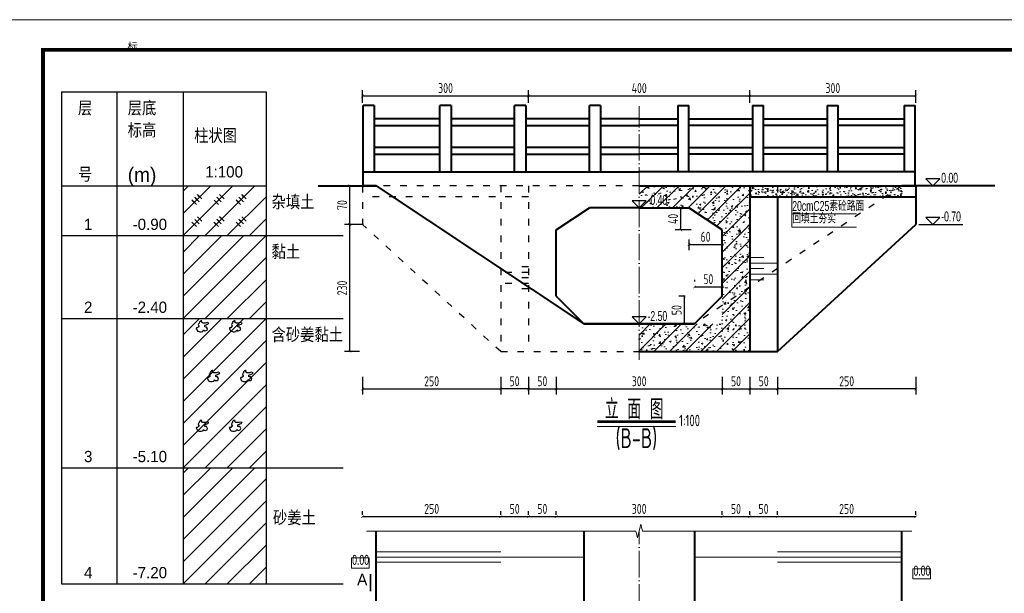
# Model space of a CAD drawing. Header units: inches. Extents: x 97745 to 142261, y 62673 to 100665.
# Tile 5 of 148: x 103780 to 105559, y 63668 to 64705. Entities that reach past the tile are written whole.
import ezdxf
from ezdxf.enums import TextEntityAlignment as Align

# ---------------------------------------------------------------- set-up
doc = ezdxf.new("R2010")
doc.units = ezdxf.units.IN
doc.header["$MEASUREMENT"] = 0
for name, pattern in [('ACAD_ISO03W100', [30, 12, -18]), ('ACAD_ISO04W100', [30, 24, -3, 0, -3]), ('DASHED2', [0.375, 0.25, -0.125])]:
    doc.linetypes.add(name, pattern=pattern)
doc.layers.get('0').update_dxf_attribs({"lineweight": 15})
for name, color, linetype, lineweight in [('00、2粗实线', 1, 'Continuous', 40), ('00、4细实线', 4, 'Continuous', 18), ('05、8号淡显', 8, 'Continuous', 18), ('BM1', 7, 'Continuous', 15), ('中心线', 3, 'ACAD_ISO04W100', 18), ('标注', 3, 'Continuous', 18), ('栏杆', 5, 'Continuous', 40), ('细实线', 4, 'Continuous', 15), ('细线', 7, 'Continuous', 25), ('虚线', 2, 'ACAD_ISO03W100', 25), ('虚线1', 5, 'DASHED2', 20), ('轮廓线', 1, 'Continuous', 40)]:
    doc.layers.add(name, color=color, linetype=linetype, lineweight=lineweight)
for name, color, linetype in [('1', 7, 'Continuous'), ('6', 7, 'Continuous'), ('dim', 4, 'Continuous'), ('断面标高标注', 3, 'Continuous')]:
    doc.layers.add(name, color=color, linetype=linetype)
doc.styles.add('03、he-e', font='hztxt_e.shx', dxfattribs={"width": 0.65, "bigfont": 'hztxt.shx'})
doc.styles.add('HZTXT', font='tssdeng.shx', dxfattribs={"width": 0.75, "bigfont": 'hztxt.shx'})
doc.styles.add('三级钢', font='tssdeng.shx', dxfattribs={"width": 0.7, "height": 30, "bigfont": 'hztxt.shx'})
doc.styles.add('宋体', font='SIMFANG.TTF', dxfattribs={"width": 0.8, "height": 3.5})
doc.styles.add('楷体', font='hztxt_e.shx', dxfattribs={"width": 0.7, "bigfont": 'hztxt.shx'})
doc.dimstyles.new('3', dxfattribs={"dimtxt": 25, "dimasz": 12, "dimexe": 10, "dimexo": 30, "dimgap": 5, "dimtad": 1, "dimdec": 0, "dimzin": 0, "dimdsep": 46, "dimtxsty": 'HZTXT', "dimblk": 'ARCHTICK', "dimcen": 0, "dimclrt": 7, "dimazin": 2, "dimtfac": 1, "dimtdec": 0, "dimtix": 1, "dimtmove": 2, "dimatfit": 3, "dimfxl": 250, "dimtolj": 1, "dimtzin": 0, "dimarcsym": 0})

# ---------------------------------------------------------------- blocks, each defined once
blk = doc.blocks.new('_ArchTick')
at = {"color": 0, "linetype": 'ByBlock', "const_width": 0.15}
blk.add_lwpolyline([(-0.5, -0.5), (0.5, 0.5)], dxfattribs=at)
blk = doc.blocks.new('*D1120')
at = {"color": 0, "lineweight": -2}
for p, q in [((104399.5, 64555.1), (104399.5, 64577.5)), ((104399.5, 64567.5), (104699.5, 64567.5)), ((104699.5, 64555.1), (104699.5, 64577.5))]:
    blk.add_line(p, q, dxfattribs=at)
at = {"color": 0, "lineweight": -2, "xscale": 5, "yscale": 5, "zscale": 5, "rotation": 180}
blk.add_blockref('_ArchTick', (104399.5, 64567.5), dxfattribs=at)
at = {"color": 0, "lineweight": -2, "xscale": 5, "yscale": 5, "zscale": 5}
blk.add_blockref('_ArchTick', (104699.5, 64567.5), dxfattribs=at)
at = {"color": 7, "insert": (104549.5, 64581.5), "char_height": 18, "attachment_point": 5, "style": 'HZTXT'}
blk.add_mtext('\\A1;300', dxfattribs=at)
blk = doc.blocks.new('*D1121')
at = {"color": 0, "lineweight": -2}
for p, q in [((104699.5, 64555.1), (104699.5, 64577.5)), ((104699.5, 64567.5), (105099.5, 64567.5)), ((105099.5, 64555.1), (105099.5, 64577.5))]:
    blk.add_line(p, q, dxfattribs=at)
at = {"color": 0, "lineweight": -2, "xscale": 5, "yscale": 5, "zscale": 5, "rotation": 180}
blk.add_blockref('_ArchTick', (104699.5, 64567.5), dxfattribs=at)
at = {"color": 0, "lineweight": -2, "xscale": 5, "yscale": 5, "zscale": 5}
blk.add_blockref('_ArchTick', (105099.5, 64567.5), dxfattribs=at)
at = {"color": 7, "insert": (104899.5, 64581.5), "char_height": 18, "attachment_point": 5, "style": 'HZTXT'}
blk.add_mtext('\\A1;400', dxfattribs=at)
blk = doc.blocks.new('*D1122')
at = {"color": 0, "lineweight": -2}
for p, q in [((105099.5, 64555.1), (105099.5, 64577.5)), ((105099.5, 64567.5), (105399.5, 64567.5)), ((105399.5, 64555.1), (105399.5, 64577.5))]:
    blk.add_line(p, q, dxfattribs=at)
at = {"color": 0, "lineweight": -2, "xscale": 5, "yscale": 5, "zscale": 5, "rotation": 180}
blk.add_blockref('_ArchTick', (105099.5, 64567.5), dxfattribs=at)
at = {"color": 0, "lineweight": -2, "xscale": 5, "yscale": 5, "zscale": 5}
blk.add_blockref('_ArchTick', (105399.5, 64567.5), dxfattribs=at)
at = {"color": 7, "insert": (105249.5, 64581.5), "char_height": 18, "attachment_point": 5, "style": 'HZTXT'}
blk.add_mtext('\\A1;300', dxfattribs=at)
blk = doc.blocks.new('*D1123')
at = {"color": 0, "lineweight": -2}
for p, q in [((104399.4, 64059), (104399.4, 64027.3)), ((104649.2, 64059), (104649.2, 64027.3)), ((104399.4, 64037.3), (104649.2, 64037.3))]:
    blk.add_line(p, q, dxfattribs=at)
at = {"color": 0, "lineweight": -2, "xscale": 5, "yscale": 5, "zscale": 5, "rotation": 180}
blk.add_blockref('_ArchTick', (104399.4, 64037.3), dxfattribs=at)
at = {"color": 0, "lineweight": -2, "xscale": 5, "yscale": 5, "zscale": 5}
blk.add_blockref('_ArchTick', (104649.2, 64037.3), dxfattribs=at)
at = {"color": 7, "insert": (104524.3, 64051.3), "char_height": 18, "attachment_point": 5, "style": 'HZTXT'}
blk.add_mtext('\\A1;250', dxfattribs=at)
blk = doc.blocks.new('*D1124')
at = {"color": 0, "lineweight": -2}
for p, q in [((104699.3, 64059), (104699.3, 64027.3)), ((104749.4, 64059), (104749.4, 64027.3)), ((104699.3, 64037.3), (104749.4, 64037.3))]:
    blk.add_line(p, q, dxfattribs=at)
at = {"color": 0, "lineweight": -2, "xscale": 5, "yscale": 5, "zscale": 5, "rotation": 180}
blk.add_blockref('_ArchTick', (104699.3, 64037.3), dxfattribs=at)
at = {"color": 0, "lineweight": -2, "xscale": 5, "yscale": 5, "zscale": 5}
blk.add_blockref('_ArchTick', (104749.4, 64037.3), dxfattribs=at)
at = {"color": 7, "insert": (104724.3, 64051.3), "char_height": 18, "attachment_point": 5, "style": 'HZTXT'}
blk.add_mtext('\\A1;50', dxfattribs=at)
blk = doc.blocks.new('*D1125')
at = {"color": 0, "lineweight": -2}
for p, q in [((104749.4, 64059), (104749.4, 64027.3)), ((105049.4, 64059), (105049.4, 64027.3)), ((104749.4, 64037.3), (105049.4, 64037.3))]:
    blk.add_line(p, q, dxfattribs=at)
at = {"color": 0, "lineweight": -2, "xscale": 5, "yscale": 5, "zscale": 5, "rotation": 180}
blk.add_blockref('_ArchTick', (104749.4, 64037.3), dxfattribs=at)
at = {"color": 0, "lineweight": -2, "xscale": 5, "yscale": 5, "zscale": 5}
blk.add_blockref('_ArchTick', (105049.4, 64037.3), dxfattribs=at)
at = {"color": 7, "insert": (104899.4, 64051.3), "char_height": 18, "attachment_point": 5, "style": 'HZTXT'}
blk.add_mtext('\\A1;300', dxfattribs=at)
blk = doc.blocks.new('*D1126')
at = {"color": 0, "lineweight": -2}
for p, q in [((105049.4, 64059), (105049.4, 64027.3)), ((105099.5, 64059), (105099.5, 64027.3)), ((105049.4, 64037.3), (105099.5, 64037.3))]:
    blk.add_line(p, q, dxfattribs=at)
at = {"color": 0, "lineweight": -2, "xscale": 5, "yscale": 5, "zscale": 5, "rotation": 180}
blk.add_blockref('_ArchTick', (105049.4, 64037.3), dxfattribs=at)
at = {"color": 0, "lineweight": -2, "xscale": 5, "yscale": 5, "zscale": 5}
blk.add_blockref('_ArchTick', (105099.5, 64037.3), dxfattribs=at)
at = {"color": 7, "insert": (105074.4, 64051.3), "char_height": 18, "attachment_point": 5, "style": 'HZTXT'}
blk.add_mtext('\\A1;50', dxfattribs=at)
blk = doc.blocks.new('*D1130')
at = {"color": 0, "lineweight": -2}
for p, q in [((104400.9, 64334.9), (104366.6, 64334.9)), ((104376.6, 64104.9), (104376.6, 64334.9)), ((104394, 64104.9), (104366.6, 64104.9))]:
    blk.add_line(p, q, dxfattribs=at)
at = {"color": 0, "lineweight": -2, "xscale": 5, "yscale": 5, "zscale": 5}
for p, rotation in [((104376.6, 64334.9), 90), ((104376.6, 64104.9), 270)]:
    blk.add_blockref('_ArchTick', p, dxfattribs=dict(at, rotation=rotation))
at = {"color": 7, "insert": (104362.6, 64219.9), "char_height": 18, "attachment_point": 5, "rotation": 90, "style": 'HZTXT'}
blk.add_mtext('\\A1;230', dxfattribs=at)
blk = doc.blocks.new('*D1131')
at = {"color": 0, "lineweight": -2}
for p, q in [((104401.8, 64404.9), (104366.6, 64404.9)), ((104376.6, 64334.9), (104376.6, 64404.9)), ((104400.9, 64334.9), (104366.6, 64334.9))]:
    blk.add_line(p, q, dxfattribs=at)
at = {"color": 0, "lineweight": -2, "xscale": 5, "yscale": 5, "zscale": 5}
for p, rotation in [((104376.6, 64404.9), 90), ((104376.6, 64334.9), 270)]:
    blk.add_blockref('_ArchTick', p, dxfattribs=dict(at, rotation=rotation))
at = {"color": 7, "insert": (104362.6, 64369.9), "char_height": 18, "attachment_point": 5, "rotation": 90, "style": 'HZTXT'}
blk.add_mtext('\\A1;70', dxfattribs=at)
blk = doc.blocks.new('*D1138')
at = {"color": 0, "lineweight": -2}
for p, q in [((104649.2, 64059), (104649.2, 64027.3)), ((104699.3, 64059), (104699.3, 64027.3)), ((104699.3, 64037.3), (104649.2, 64037.3))]:
    blk.add_line(p, q, dxfattribs=at)
at = {"color": 0, "lineweight": -2, "xscale": 5, "yscale": 5, "zscale": 5, "rotation": 180}
blk.add_blockref('_ArchTick', (104649.2, 64037.3), dxfattribs=at)
at = {"color": 0, "lineweight": -2, "xscale": 5, "yscale": 5, "zscale": 5}
blk.add_blockref('_ArchTick', (104699.3, 64037.3), dxfattribs=at)
at = {"color": 7, "insert": (104674.2, 64051.3), "char_height": 18, "attachment_point": 5, "style": 'HZTXT'}
blk.add_mtext('\\A1;50', dxfattribs=at)
blk = doc.blocks.new('*D1139')
at = {"color": 0, "lineweight": -2}
for p, q in [((105149.6, 64059), (105149.6, 64027.3)), ((105399.4, 64059), (105399.4, 64027.3)), ((105399.4, 64037.3), (105149.6, 64037.3))]:
    blk.add_line(p, q, dxfattribs=at)
at = {"color": 0, "lineweight": -2, "xscale": 5, "yscale": 5, "zscale": 5, "rotation": 180}
blk.add_blockref('_ArchTick', (105149.6, 64037.3), dxfattribs=at)
at = {"color": 0, "lineweight": -2, "xscale": 5, "yscale": 5, "zscale": 5}
blk.add_blockref('_ArchTick', (105399.4, 64037.3), dxfattribs=at)
at = {"color": 7, "insert": (105274.5, 64051.3), "char_height": 18, "attachment_point": 5, "style": 'HZTXT'}
blk.add_mtext('\\A1;250', dxfattribs=at)
blk = doc.blocks.new('*D1140')
at = {"color": 0, "lineweight": -2}
for p, q in [((105099.5, 64059), (105099.5, 64027.3)), ((105149.6, 64059), (105149.6, 64027.3)), ((105099.5, 64037.3), (105149.6, 64037.3))]:
    blk.add_line(p, q, dxfattribs=at)
at = {"color": 0, "lineweight": -2, "xscale": 5, "yscale": 5, "zscale": 5, "rotation": 180}
blk.add_blockref('_ArchTick', (105099.5, 64037.3), dxfattribs=at)
at = {"color": 0, "lineweight": -2, "xscale": 5, "yscale": 5, "zscale": 5}
blk.add_blockref('_ArchTick', (105149.6, 64037.3), dxfattribs=at)
at = {"color": 7, "insert": (105124.5, 64051.3), "char_height": 18, "attachment_point": 5, "style": 'HZTXT'}
blk.add_mtext('\\A1;50', dxfattribs=at)
blk = doc.blocks.new('*D1141')
at = {"color": 0, "lineweight": -2}
for p, q in [((104399.4, 63809.6), (104399.4, 63816.4)), ((104399.4, 63806.4), (104649.4, 63806.4)), ((104649.4, 63809.6), (104649.4, 63816.4))]:
    blk.add_line(p, q, dxfattribs=at)
at = {"color": 0, "lineweight": -2, "xscale": 5, "yscale": 5, "zscale": 5, "rotation": 180}
blk.add_blockref('_ArchTick', (104399.4, 63806.4), dxfattribs=at)
at = {"color": 0, "lineweight": -2, "xscale": 5, "yscale": 5, "zscale": 5}
blk.add_blockref('_ArchTick', (104649.4, 63806.4), dxfattribs=at)
at = {"color": 7, "insert": (104524.4, 63820.4), "char_height": 18, "attachment_point": 5, "style": 'HZTXT'}
blk.add_mtext('\\A1;250', dxfattribs=at)
blk = doc.blocks.new('*D1142')
at = {"color": 0, "lineweight": -2}
for p, q in [((104649.4, 63809.6), (104649.4, 63816.4)), ((104649.4, 63806.4), (104699.4, 63806.4)), ((104699.4, 63809.6), (104699.4, 63816.4))]:
    blk.add_line(p, q, dxfattribs=at)
at = {"color": 0, "lineweight": -2, "xscale": 5, "yscale": 5, "zscale": 5, "rotation": 180}
blk.add_blockref('_ArchTick', (104649.4, 63806.4), dxfattribs=at)
at = {"color": 0, "lineweight": -2, "xscale": 5, "yscale": 5, "zscale": 5}
blk.add_blockref('_ArchTick', (104699.4, 63806.4), dxfattribs=at)
at = {"color": 7, "insert": (104674.4, 63820.4), "char_height": 18, "attachment_point": 5, "style": 'HZTXT'}
blk.add_mtext('\\A1;50', dxfattribs=at)
blk = doc.blocks.new('*D1143')
at = {"color": 0, "lineweight": -2}
for p, q in [((104699.4, 63809.6), (104699.4, 63816.4)), ((104699.4, 63806.4), (104749.4, 63806.4)), ((104749.4, 63809.6), (104749.4, 63816.4))]:
    blk.add_line(p, q, dxfattribs=at)
at = {"color": 0, "lineweight": -2, "xscale": 5, "yscale": 5, "zscale": 5, "rotation": 180}
blk.add_blockref('_ArchTick', (104699.4, 63806.4), dxfattribs=at)
at = {"color": 0, "lineweight": -2, "xscale": 5, "yscale": 5, "zscale": 5}
blk.add_blockref('_ArchTick', (104749.4, 63806.4), dxfattribs=at)
at = {"color": 7, "insert": (104724.4, 63820.4), "char_height": 18, "attachment_point": 5, "style": 'HZTXT'}
blk.add_mtext('\\A1;50', dxfattribs=at)
blk = doc.blocks.new('*D1144')
at = {"color": 0, "lineweight": -2}
for p, q in [((104749.4, 63809.6), (104749.4, 63816.4)), ((104749.4, 63806.4), (105049.4, 63806.4)), ((105049.4, 63809.6), (105049.4, 63816.4))]:
    blk.add_line(p, q, dxfattribs=at)
at = {"color": 0, "lineweight": -2, "xscale": 5, "yscale": 5, "zscale": 5, "rotation": 180}
blk.add_blockref('_ArchTick', (104749.4, 63806.4), dxfattribs=at)
at = {"color": 0, "lineweight": -2, "xscale": 5, "yscale": 5, "zscale": 5}
blk.add_blockref('_ArchTick', (105049.4, 63806.4), dxfattribs=at)
at = {"color": 7, "insert": (104899.4, 63820.4), "char_height": 18, "attachment_point": 5, "style": 'HZTXT'}
blk.add_mtext('\\A1;300', dxfattribs=at)
blk = doc.blocks.new('*D1145')
at = {"color": 0, "lineweight": -2}
for p, q in [((105049.4, 63809.6), (105049.4, 63816.4)), ((105049.4, 63806.4), (105099.3, 63806.4)), ((105099.3, 63809.6), (105099.3, 63816.4))]:
    blk.add_line(p, q, dxfattribs=at)
at = {"color": 0, "lineweight": -2, "xscale": 5, "yscale": 5, "zscale": 5, "rotation": 180}
blk.add_blockref('_ArchTick', (105049.4, 63806.4), dxfattribs=at)
at = {"color": 0, "lineweight": -2, "xscale": 5, "yscale": 5, "zscale": 5}
blk.add_blockref('_ArchTick', (105099.3, 63806.4), dxfattribs=at)
at = {"color": 7, "insert": (105074.3, 63820.4), "char_height": 18, "attachment_point": 5, "style": 'HZTXT'}
blk.add_mtext('\\A1;50', dxfattribs=at)
blk = doc.blocks.new('*D1146')
at = {"color": 0, "lineweight": -2}
for p, q in [((105099.3, 63809.6), (105099.3, 63816.4)), ((105099.3, 63806.4), (105149.2, 63806.4)), ((105149.2, 63809.6), (105149.2, 63816.4))]:
    blk.add_line(p, q, dxfattribs=at)
at = {"color": 0, "lineweight": -2, "xscale": 5, "yscale": 5, "zscale": 5, "rotation": 180}
blk.add_blockref('_ArchTick', (105099.3, 63806.4), dxfattribs=at)
at = {"color": 0, "lineweight": -2, "xscale": 5, "yscale": 5, "zscale": 5}
blk.add_blockref('_ArchTick', (105149.2, 63806.4), dxfattribs=at)
at = {"color": 7, "insert": (105124.2, 63820.4), "char_height": 18, "attachment_point": 5, "style": 'HZTXT'}
blk.add_mtext('\\A1;50', dxfattribs=at)
blk = doc.blocks.new('*D1147')
at = {"color": 0, "lineweight": -2}
for p, q in [((105149.2, 63809.6), (105149.2, 63816.4)), ((105149.2, 63806.4), (105399.4, 63806.4)), ((105399.4, 63809.6), (105399.4, 63816.4))]:
    blk.add_line(p, q, dxfattribs=at)
at = {"color": 0, "lineweight": -2, "xscale": 5, "yscale": 5, "zscale": 5, "rotation": 180}
blk.add_blockref('_ArchTick', (105149.2, 63806.4), dxfattribs=at)
at = {"color": 0, "lineweight": -2, "xscale": 5, "yscale": 5, "zscale": 5}
blk.add_blockref('_ArchTick', (105399.4, 63806.4), dxfattribs=at)
at = {"color": 7, "insert": (105274.3, 63820.4), "char_height": 18, "attachment_point": 5, "style": 'HZTXT'}
blk.add_mtext('\\A1;250', dxfattribs=at)
blk = doc.blocks.new('*D1116')
at = {"color": 0, "lineweight": -2}
for p, q in [((104989.4, 64307.6), (104989.4, 64288.6)), ((104989.4, 64298.6), (105049.4, 64298.6)), ((105049.4, 64284.1), (105049.4, 64288.6))]:
    blk.add_line(p, q, dxfattribs=at)
at = {"color": 0, "lineweight": -2, "xscale": 5, "yscale": 5, "zscale": 5, "rotation": 180}
blk.add_blockref('_ArchTick', (104989.4, 64298.6), dxfattribs=at)
at = {"color": 0, "lineweight": -2, "xscale": 5, "yscale": 5, "zscale": 5}
blk.add_blockref('_ArchTick', (105049.4, 64298.6), dxfattribs=at)
at = {"color": 7, "insert": (105019.4, 64312.6), "char_height": 18, "attachment_point": 5, "style": 'HZTXT'}
blk.add_mtext('\\A1;60', dxfattribs=at)
blk = doc.blocks.new('*D1117')
at = {"color": 0, "lineweight": -2}
for p, q in [((104958.6, 64364.9), (104964.7, 64364.9)), ((104974.7, 64324.9), (104974.7, 64364.9)), ((104993.5, 64324.9), (104964.7, 64324.9))]:
    blk.add_line(p, q, dxfattribs=at)
at = {"color": 0, "lineweight": -2, "xscale": 5, "yscale": 5, "zscale": 5}
for p, rotation in [((104974.7, 64364.9), 90), ((104974.7, 64324.9), 270)]:
    blk.add_blockref('_ArchTick', p, dxfattribs=dict(at, rotation=rotation))
at = {"color": 7, "insert": (104960.7, 64344.9), "char_height": 18, "attachment_point": 5, "rotation": 90, "style": 'HZTXT'}
blk.add_mtext('\\A1;40', dxfattribs=at)
blk = doc.blocks.new('*D1118')
at = {"color": 0, "lineweight": -2}
for p, q in [((104999.4, 64234.9), (104999.4, 64231.9)), ((105049.4, 64234.9), (105049.4, 64231.9)), ((104999.4, 64221.9), (105049.4, 64221.9))]:
    blk.add_line(p, q, dxfattribs=at)
at = {"color": 0, "lineweight": -2, "xscale": 5, "yscale": 5, "zscale": 5, "rotation": 180}
blk.add_blockref('_ArchTick', (104999.4, 64221.9), dxfattribs=at)
at = {"color": 0, "lineweight": -2, "xscale": 5, "yscale": 5, "zscale": 5}
blk.add_blockref('_ArchTick', (105049.4, 64221.9), dxfattribs=at)
at = {"color": 7, "insert": (105024.4, 64235.9), "char_height": 18, "attachment_point": 5, "style": 'HZTXT'}
blk.add_mtext('\\A1;50', dxfattribs=at)
blk = doc.blocks.new('*D1119')
at = {"color": 0, "lineweight": -2}
for p, q in [((104982.7, 64204.9), (104971.1, 64204.9)), ((104981.1, 64154.9), (104981.1, 64204.9)), ((104983.3, 64154.9), (104971.1, 64154.9))]:
    blk.add_line(p, q, dxfattribs=at)
at = {"color": 0, "lineweight": -2, "xscale": 5, "yscale": 5, "zscale": 5}
for p, rotation in [((104981.1, 64204.9), 90), ((104981.1, 64154.9), 270)]:
    blk.add_blockref('_ArchTick', p, dxfattribs=dict(at, rotation=rotation))
at = {"color": 7, "insert": (104967.1, 64179.9), "char_height": 18, "attachment_point": 5, "rotation": 90, "style": 'HZTXT'}
blk.add_mtext('\\A1;50', dxfattribs=at)
blk = doc.blocks.new('SJ')
for p, q in [((0.265, 0.663), (0.243, 0.636)), ((0.243, 0.636), (0.283, 0.544)), ((0.28, 0.69), (0.265, 0.663)), ((0.303, 0.715), (0.28, 0.69)), ((0.315, 0.785), (0.303, 0.715)), ((0.355, 0.815), (0.315, 0.785)), ((0.367, 0.84), (0.355, 0.815)), ((0.427, 0.852), (0.367, 0.84)), ((0.469, 0.85), (0.427, 0.852)), ((0.442, 0.81), (0.447, 0.82)), ((0.442, 0.802), (0.442, 0.81)), ((0.504, 0.725), (0.442, 0.802)), ((0.447, 0.82), (0.469, 0.85)), ((0.557, 0.715), (0.504, 0.725)), ((0.614, 0.718), (0.557, 0.715)), ((0.661, 0.723), (0.614, 0.718)), ((0.639, 0.581), (0.674, 0.596)), ((0.718, 0.73), (0.661, 0.723)), ((0.674, 0.596), (0.833, 0.655)), ((0.788, 0.752), (0.718, 0.73)), ((0.888, 0.723), (0.788, 0.752)), ((0.833, 0.655), (0.888, 0.723)), ((0.138, 0.434), (0.133, 0.374)), ((0.133, 0.374), (0.143, 0.354)), ((0.168, 0.432), (0.138, 0.434)), ((0.143, 0.354), (0.156, 0.342)), ((0.156, 0.342), (0.195, 0.24)), ((0.223, 0.432), (0.168, 0.432)), ((0.195, 0.24), (0.238, 0.223)), ((0.238, 0.476), (0.223, 0.432)), ((0.253, 0.486), (0.238, 0.476)), ((0.238, 0.223), (0.313, 0.205)), ((0.283, 0.489), (0.253, 0.486)), ((0.283, 0.544), (0.275, 0.556)), ((0.275, 0.556), (0.28, 0.531)), ((0.28, 0.531), (0.283, 0.494)), ((0.283, 0.494), (0.283, 0.489)), ((0.313, 0.205), (0.352, 0.2)), ((0.352, 0.2), (0.38, 0.193)), ((0.38, 0.193), (0.427, 0.198)), ((0.427, 0.198), (0.524, 0.22)), ((0.524, 0.22), (0.537, 0.243)), ((0.537, 0.243), (0.549, 0.272)), ((0.549, 0.272), (0.567, 0.302)), ((0.567, 0.302), (0.619, 0.26)), ((0.619, 0.26), (0.661, 0.25)), ((0.639, 0.489), (0.639, 0.581)), ((0.669, 0.484), (0.639, 0.489)), ((0.661, 0.25), (0.721, 0.265)), ((0.716, 0.481), (0.669, 0.484)), ((0.748, 0.474), (0.716, 0.481)), ((0.721, 0.265), (0.781, 0.292)), ((0.806, 0.372), (0.748, 0.474)), ((0.781, 0.292), (0.806, 0.372))]:
    blk.add_line(p, q)

msp = doc.modelspace()

# ---------------------------------------------------------------- hatches: boundary and pattern name
at = {"layer": '00、4细实线'}
h = msp.add_hatch(dxfattribs=at)
h.set_pattern_fill('GJHNT,_O', color=256, scale=4, pattern_type=2)
h.set_pattern_definition([(45, (-526415.159, 108446.702), (-14.1421356, 14.1421356), []), (50, (-526415.159, 108446.702), (28.6904073, -2.5100854), [3, -33]), (355, (-526415.16, 108446.702), (-5.5500533, 30.0876853), [2.4, -26.4]), (100.4514, (-526412.768, 108446.493), (23.1403753, 27.5775817), [2.5496076, -28.0456845]), (46.1842, (-526415.16, 108454.702), (42.689642, -6.6207606), [4.5, -49.5]), (96.6356, (-526411.6, 108454.15), (37.3865082, 38.9647148), [3.8244115, -42.06852]), (351.1842, (-526415.16, 108454.7), (37.3864778, 38.964744), [3.6, -39.6]), (21, (-526411.159, 108452.702), (23.8762821, -16.1047556), [3, -33]), (326, (-526411.16, 108452.702), (9.7326133, 29.0060018), [2.4, -26.4]), (71.4514, (-526409.17, 108451.36), (33.6089051, 12.9012199), [2.5496076, -28.0456845]), (37.5, (-526415.159, 108446.702), (0.48639421, 13.31575415), [0.2, -26.08, 0.2, -26.8, 0.2, -26.5]), (7.5, (-526415.159, 108446.702), (10.5227815, 15.77646848), [0.2, -15.28, 0.2, -25.48, 0.2, -10.1]), (327.5, (-526424.079, 108446.702), (21.35289745, -0.90219487), [0.2, -10, 0.2, -31.2, 0.2, -41.4]), (317.5, (-526428.079, 108446.702), (23.3274468, 4.0041993), [0.2, -13, 0.2, -20.72, 0.2, -29.4])])
h.paths.add_polyline_path([(105099.481, 64404.932), (104899.374, 64404.932), (104899.374, 64377.53), (104911.972, 64377.53), (104899.374, 64364.932), (104953.355, 64364.932), (104989.374, 64364.932), (105049.374, 64324.932), (105049.374, 64196.598), (105099.479, 64238.353)])
h.paths.add_polyline_path([(105099.479, 64238.353), (105049.374, 64196.598), (105049.374, 64193.393), (105049.374, 64154.932), (104999.374, 64154.932), (104899.374, 64154.932), (104899.374, 64104.928), (105099.478, 64104.928)])
h.paths.add_polyline_path([(104912.791, 64363.485), (104956.73, 64363.485), (104956.73, 64383.735), (104912.791, 64383.735)], flags=25)
h = msp.add_hatch(dxfattribs=at)
h.set_pattern_fill('AR-CONC,_O', color=256, scale=0.1, pattern_type=2)
h.set_pattern_definition([(50, (-526415.159, 108446.702), (18.2184669, -1.59390855), [1.905, -20.955]), (355, (-526415.159, 108446.702), (-3.5242826, 19.1056643), [1.524, -16.764]), (100.451, (-526413.64, 108446.57), (14.69425017, 17.5116688), [1.619, -17.809]), (46.1842, (-526415.159, 108451.782), (27.1079041, -4.2042328), [2.8575, -31.4325]), (96.6356, (-526412.9, 108451.432), (23.7404234, 24.7425556), [2.4285, -26.7135]), (351.184, (-526415.16, 108451.782), (23.7404606, 24.7425118), [2.286, -25.146]), (21, (-526412.619, 108450.512), (15.161488, -10.22655185), [1.905, -20.955]), (326, (-526412.619, 108450.512), (6.18020283, 18.4187966), [1.524, -16.764]), (71.4514, (-526411.355, 108449.66), (21.3416491, 8.19228577), [1.619, -17.809]), (37.5, (-526415.1586, 108446.702), (0.308860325, 8.45550389), [0, -16.5608, 0, -17.018, 0, -16.8275]), (7.5, (-526415.159, 108446.702), (6.68196625, 10.01805748), [0, -9.7028, 0, -16.1798, 0, -6.4135]), (327.5, (-526420.823, 108446.702), (13.55905952, -0.5728744), [0, -6.35, 0, -19.812, 0, -26.289]), (317.5, (-526423.363, 108446.702), (14.81291814, 2.5426491), [0, -8.255, 0, -13.1572, 0, -18.669])])
h.paths.add_polyline_path([(105374.374, 64404.932), (105299.374, 64404.932), (105275.374, 64384.932), (105374.374, 64384.932)])
h.paths.add_polyline_path([(105299.374, 64404.932), (105149.481, 64404.932), (105149.481, 64384.932), (105275.374, 64384.932)])
h.paths.add_polyline_path([(105149.481, 64404.932), (105099.481, 64404.932), (105099.481, 64384.932), (105149.481, 64384.932)])

# ---------------------------------------------------------------- linework, layer by layer
at = {"ltscale": 5}
msp.add_line((104965.803, 63969.289), (104823.528, 63969.289), dxfattribs=at)
at = {"const_width": 2.52}
msp.add_lwpolyline([(104413.857, 63702.842), (104413.857, 63671.342)], dxfattribs=at)
at = {"layer": '00、2粗实线', "ltscale": 2}
for p, q in [((104424.374, 64404.932), (104399.374, 64404.932)), ((104899.374, 64404.932), (105399.374, 64404.932)), ((105099.481, 64404.932), (105099.478, 64104.926)), ((105542.29, 64404.932), (105374.374, 64404.932)), ((105399.374, 64404.932), (105399.374, 64334.932)), ((105099.481, 64384.932), (105399.374, 64384.932)), ((105149.481, 64384.932), (105149.478, 64104.925)), ((104749.374, 64324.932), (104809.374, 64364.932)), ((104899.374, 64364.932), (104809.374, 64364.932)), ((104899.374, 64364.932), (104989.374, 64364.932)), ((105049.374, 64324.932), (104989.374, 64364.932)), ((105149.478, 64104.925), (105399.374, 64334.932)), ((104749.374, 64204.934), (104749.374, 64324.932)), ((105049.374, 64204.934), (105049.374, 64324.932)), ((104749.374, 64204.934), (104799.375, 64154.933)), ((105049.374, 64204.934), (104999.373, 64154.933)), ((104899.374, 64154.932), (104799.374, 64154.932)), ((104999.374, 64154.932), (104899.374, 64154.932)), ((104899.374, 64154.932), (104999.374, 64154.932)), ((104899.374, 64104.928), (105149.478, 64104.925)), ((104424.374, 63647.322), (104424.374, 63779.616)), ((104799.27, 63779.616), (104799.27, 63647.322)), ((104999.27, 63779.616), (104999.27, 63647.322)), ((105374.374, 63647.322), (105374.374, 63779.616))]:
    msp.add_line(p, q, dxfattribs=at)
at = {"layer": '00、2粗实线'}
msp.add_lwpolyline([(104319.192, 64404.932), (104424.374, 64404.932), (104799.374, 64154.932), (104899.374, 64154.932)], dxfattribs=at)
at = {"layer": '00、4细实线'}
for points in [[(105392.374, 63780.405), (104905.624, 63780.405), (104902.499, 63792.905), (104896.249, 63767.905), (104893.124, 63780.405), (104406.374, 63780.405)], [(104379.451, 63713.21), (104379.451, 63731.71), (104411.194, 63731.71), (104411.194, 63713.21), (104379.451, 63713.21)], [(105394.045, 63693.731), (105394.045, 63712.231), (105425.788, 63712.231), (105425.788, 63693.731), (105394.045, 63693.731)]]:
    msp.add_lwpolyline(points, dxfattribs=at)
at = {"layer": '1'}
for p, q in [((103855.047, 64574.932), (104075.047, 64574.932)), ((103855.047, 64574.932), (103855.047, 63684.932)), ((103855.047, 64574.932), (104075.047, 64574.932)), ((103955.047, 64574.932), (103955.047, 63684.932)), ((104075.047, 64574.932), (104075.047, 63684.932)), ((104075.047, 64574.932), (104075.047, 63684.932)), ((104075.047, 64574.932), (104225.047, 64574.932)), ((104075.047, 64574.932), (104225.047, 64574.932)), ((104225.047, 64574.932), (104225.047, 63684.932)), ((103855.047, 64404.932), (104075.047, 64404.932)), ((104075.047, 64404.932), (104225.047, 64404.932))]:
    msp.add_line(p, q, dxfattribs=at)
at = {"layer": '6'}
for p, q in [((104075.047, 64314.932), (104165.047, 64404.932)), ((104075.047, 64354.932), (104125.047, 64404.932)), ((104075.047, 64394.932), (104085.047, 64404.932)), ((104105.047, 64384.932), (104101.047, 64388.932)), ((104101.047, 64388.932), (104109.047, 64380.932)), ((104115.047, 64314.932), (104205.047, 64404.932)), ((104145.047, 64384.932), (104141.047, 64388.932)), ((104141.047, 64388.932), (104149.047, 64380.932)), ((104185.047, 64384.932), (104181.047, 64388.932)), ((104181.047, 64388.932), (104189.047, 64380.932)), ((104095.047, 64374.932), (104091.047, 64378.932)), ((104091.047, 64378.932), (104099.047, 64370.932)), ((104100.047, 64379.932), (104096.047, 64383.932)), ((104096.047, 64383.932), (104104.047, 64375.932)), ((104135.047, 64374.932), (104131.047, 64378.932)), ((104131.047, 64378.932), (104139.047, 64370.932)), ((104140.047, 64379.932), (104136.047, 64383.932)), ((104136.047, 64383.932), (104144.047, 64375.932)), ((104155.047, 64314.932), (104225.047, 64384.932)), ((104175.047, 64374.932), (104171.047, 64378.932)), ((104171.047, 64378.932), (104179.047, 64370.932)), ((104180.047, 64379.932), (104176.047, 64383.932)), ((104176.047, 64383.932), (104184.047, 64375.932)), ((104095.047, 64334.932), (104091.047, 64338.932)), ((104091.047, 64338.932), (104099.047, 64330.932)), ((104100.047, 64339.932), (104096.047, 64343.932)), ((104096.047, 64343.932), (104104.047, 64335.932)), ((104105.047, 64344.932), (104101.047, 64348.932)), ((104101.047, 64348.932), (104109.047, 64340.932)), ((104135.047, 64334.932), (104131.047, 64338.932)), ((104131.047, 64338.932), (104139.047, 64330.932)), ((104140.047, 64339.932), (104136.047, 64343.932)), ((104136.047, 64343.932), (104144.047, 64335.932)), ((104145.047, 64344.932), (104141.047, 64348.932)), ((104141.047, 64348.932), (104149.047, 64340.932)), ((104175.047, 64334.932), (104171.047, 64338.932)), ((104171.047, 64338.932), (104179.047, 64330.932)), ((104180.047, 64339.932), (104176.047, 64343.932)), ((104176.047, 64343.932), (104184.047, 64335.932)), ((104185.047, 64344.932), (104181.047, 64348.932)), ((104181.047, 64348.932), (104189.047, 64340.932)), ((104195.047, 64314.932), (104225.047, 64344.932)), ((103855.047, 64314.932), (104075.047, 64314.932)), ((104075.047, 64314.932), (104080.047, 64314.932)), ((104075.047, 64164.932), (104225.047, 64314.932)), ((104075.047, 64204.932), (104185.047, 64314.932)), ((104075.047, 64244.932), (104145.047, 64314.932)), ((104075.047, 64284.932), (104105.047, 64314.932)), ((104080.047, 64314.932), (104225.047, 64314.932)), ((104225.047, 64314.932), (104235.047, 64314.932)), ((104235.047, 64314.932), (104364.624, 64314.932)), ((104115.047, 64164.932), (104225.047, 64274.932)), ((104155.047, 64164.932), (104225.047, 64234.932)), ((104195.047, 64164.932), (104225.047, 64194.932)), ((103855.047, 64164.932), (104075.047, 64164.932)), ((104075.047, 64164.932), (104080.047, 64164.932)), ((104075.047, 64014.932), (104225.047, 64164.932)), ((104075.047, 64054.932), (104185.047, 64164.932)), ((104075.047, 64094.932), (104145.047, 64164.932)), ((104075.047, 64134.932), (104105.047, 64164.932)), ((104080.047, 64164.932), (104225.047, 64164.932)), ((104225.047, 64164.932), (104235.047, 64164.932)), ((104235.047, 64164.932), (104364.624, 64164.932)), ((104075.047, 63974.932), (104225.047, 64124.932)), ((104075.047, 63934.932), (104225.047, 64084.932)), ((104075.047, 63894.932), (104225.047, 64044.932)), ((104115.047, 63894.932), (104225.047, 64004.932)), ((104155.047, 63894.932), (104225.047, 63964.932)), ((104195.047, 63894.932), (104225.047, 63924.932)), ((103855.047, 63894.932), (104075.047, 63894.932)), ((104075.047, 63894.932), (104080.047, 63894.932)), ((104075.047, 63764.932), (104205.047, 63894.932)), ((104075.047, 63804.932), (104165.047, 63894.932)), ((104075.047, 63844.932), (104125.047, 63894.932)), ((104075.047, 63884.932), (104085.047, 63894.932)), ((104080.047, 63894.932), (104225.047, 63894.932)), ((104225.047, 63894.932), (104235.047, 63894.932)), ((104235.047, 63894.932), (104364.624, 63894.932)), ((104075.047, 63724.932), (104225.047, 63874.932)), ((104075.047, 63684.932), (104225.047, 63834.932)), ((104115.047, 63684.932), (104225.047, 63794.932)), ((104155.047, 63684.932), (104225.047, 63754.932)), ((104195.047, 63684.932), (104225.047, 63714.932)), ((103855.047, 63684.932), (104075.047, 63684.932)), ((104075.047, 63684.932), (104080.047, 63684.932)), ((104080.047, 63684.932), (104225.047, 63684.932)), ((104225.047, 63684.932), (104235.047, 63684.932)), ((104235.047, 63684.932), (104364.624, 63684.932))]:
    msp.add_line(p, q, dxfattribs=at)
at = {"layer": 'BM1', "const_width": 0.677}
msp.add_lwpolyline([(103708.27, 64704.908), (106581.324, 64704.908), (106581.324, 62673.236), (103708.27, 62673.236), (103708.27, 64704.908)], dxfattribs=at)
at = {"layer": 'BM1'}
msp.add_lwpolyline([(103708.27, 64704.908), (106581.324, 64704.908), (106581.324, 62673.236), (103708.27, 62673.236)], close=True, dxfattribs=at)
at = {"layer": 'BM1', "color": 0, "linetype": 'Continuous', "const_width": 6.771}
msp.add_lwpolyline([(103821.926, 62707.09), (103821.926, 64650.531), (106547.47, 64650.531), (106547.47, 62707.09)], close=True, dxfattribs=at)
at = {"layer": 'dim'}
for p, q in [((105404.989, 64404.932), (105484.17, 64404.932)), ((105404.989, 64334.932), (105484.17, 64334.932))]:
    msp.add_line(p, q, dxfattribs=at)
for points in [[(105417.591, 64417.53), (105430.189, 64404.932), (105442.788, 64417.53)], [(105417.591, 64347.53), (105430.189, 64334.932), (105442.788, 64347.53)]]:
    msp.add_lwpolyline(points, close=True, dxfattribs=at)
at = {"layer": '中心线', "ltscale": 2}
for p, q in [((104899.374, 64089.781), (104899.374, 64548.516)), ((104899.27, 62915.073), (104899.27, 63779.989))]:
    msp.add_line(p, q, dxfattribs=at)
at = {"layer": '断面标高标注'}
for p, q in [((104874.174, 64364.932), (104953.355, 64364.932)), ((104874.174, 64154.932), (104953.355, 64154.932))]:
    msp.add_line(p, q, dxfattribs=at)
for points in [[(104886.776, 64377.53), (104899.374, 64364.932), (104911.972, 64377.53)], [(104886.776, 64167.53), (104899.374, 64154.932), (104911.972, 64167.53)]]:
    msp.add_lwpolyline(points, close=True, dxfattribs=at)
at = {"layer": '标注', "color": 9, "ltscale": 0.5}
for p, q in [((105175.613, 64353.919), (105292.101, 64353.919)), ((105175.613, 64330.191), (105292.101, 64330.191))]:
    msp.add_line(p, q, dxfattribs=at)
msp.add_lwpolyline([(105175.613, 64330.191), (105175.613, 64396.589), (105175.613, 64396.589)], dxfattribs=at)
at = {"layer": '栏杆'}
for p, q in [((104400.518, 64429.932), (104400.518, 64549.932)), ((104420.518, 64549.932), (104400.518, 64549.932)), ((104420.518, 64549.932), (104420.518, 64429.932)), ((104539.374, 64429.932), (104539.374, 64549.932)), ((104559.374, 64549.932), (104539.374, 64549.932)), ((104559.374, 64549.932), (104559.374, 64429.932)), ((104674.374, 64429.932), (104674.374, 64549.932)), ((104694.374, 64549.932), (104674.374, 64549.932)), ((104694.374, 64549.932), (104694.374, 64429.932)), ((104809.374, 64429.932), (104809.374, 64549.932)), ((104829.374, 64549.932), (104809.374, 64549.932)), ((104829.374, 64549.932), (104829.374, 64429.932)), ((104969.374, 64549.932), (104969.374, 64429.932)), ((104969.374, 64549.932), (104989.374, 64549.932)), ((104989.374, 64429.932), (104989.374, 64549.932)), ((105104.374, 64549.932), (105104.374, 64429.932)), ((105104.374, 64549.932), (105124.374, 64549.932)), ((105124.374, 64429.932), (105124.374, 64549.932)), ((105239.374, 64549.932), (105239.374, 64429.932)), ((105239.374, 64549.932), (105259.374, 64549.932)), ((105259.374, 64429.932), (105259.374, 64549.932)), ((105378.231, 64549.932), (105378.231, 64429.932)), ((105378.231, 64549.932), (105398.231, 64549.932)), ((105398.231, 64429.932), (105398.231, 64549.932)), ((104539.374, 64525.932), (104420.518, 64525.932)), ((104420.518, 64513.932), (104539.374, 64513.932)), ((104674.374, 64525.932), (104559.374, 64525.932)), ((104559.374, 64513.932), (104674.374, 64513.932)), ((104809.374, 64525.932), (104694.374, 64525.932)), ((104694.374, 64513.932), (104809.374, 64513.932)), ((104899.374, 64525.932), (104829.374, 64525.932)), ((104829.374, 64513.932), (104899.374, 64513.932)), ((104899.374, 64525.932), (104969.374, 64525.932)), ((104969.374, 64513.932), (104899.374, 64513.932)), ((104989.374, 64525.932), (105104.374, 64525.932)), ((105104.374, 64513.932), (104989.374, 64513.932)), ((105124.374, 64525.932), (105239.374, 64525.932)), ((105239.374, 64513.932), (105124.374, 64513.932)), ((105259.374, 64525.932), (105378.231, 64525.932)), ((105378.231, 64513.932), (105259.374, 64513.932)), ((104539.374, 64473.932), (104420.518, 64473.932)), ((104420.518, 64461.932), (104539.374, 64461.932)), ((104674.374, 64473.932), (104559.374, 64473.932)), ((104559.374, 64461.932), (104674.374, 64461.932)), ((104809.374, 64473.932), (104694.374, 64473.932)), ((104694.374, 64461.932), (104809.374, 64461.932)), ((104899.374, 64473.932), (104829.374, 64473.932)), ((104829.374, 64461.932), (104899.374, 64461.932)), ((104899.374, 64473.932), (104969.374, 64473.932)), ((104969.374, 64461.932), (104899.374, 64461.932)), ((104989.374, 64473.932), (105104.374, 64473.932)), ((105104.374, 64461.932), (104989.374, 64461.932)), ((105124.374, 64473.932), (105239.374, 64473.932)), ((105239.374, 64461.932), (105124.374, 64461.932)), ((105259.374, 64473.932), (105378.231, 64473.932)), ((105378.231, 64461.932), (105259.374, 64461.932))]:
    msp.add_line(p, q, dxfattribs=at)
at = {"layer": '细实线'}
for p, q in [((105099.479, 64264.929), (105149.479, 64264.928)), ((105099.48, 64274.929), (105124.48, 64274.928)), ((105099.479, 64254.929), (105124.479, 64254.928)), ((105099.479, 64244.929), (105149.479, 64244.928)), ((105099.479, 64234.929), (105124.479, 64234.928)), ((104424.374, 63742.529), (104649.322, 63742.529)), ((104424.374, 63733.045), (104799.27, 63733.045)), ((105374.374, 63733.045), (104999.27, 63733.045)), ((105374.374, 63742.529), (105149.322, 63742.529)), ((104424.374, 63723.847), (104649.322, 63723.847)), ((105374.374, 63723.847), (105149.322, 63723.847))]:
    msp.add_line(p, q, dxfattribs=at)
at = {"layer": '细线', "ltscale": 5, "const_width": 4.8}
msp.add_lwpolyline([(104823.528, 63978.037), (104965.314, 63978.037)], dxfattribs=at)
at = {"layer": '虚线'}
for p, q in [((104399.374, 64404.932), (104399.374, 64334.932)), ((104899.374, 64404.932), (104400.518, 64404.932)), ((104649.513, 64404.972), (104649.27, 64104.972)), ((104699.513, 64404.932), (104699.27, 64104.932)), ((105374.374, 64404.932), (104999.374, 64154.932)), ((105149.481, 64404.931), (105149.481, 64384.932)), ((104699.497, 64384.932), (104399.374, 64384.932)), ((104649.27, 64104.932), (104399.374, 64334.932)), ((104699.378, 64248.262), (104649.378, 64248.261)), ((104699.378, 64258.262), (104674.378, 64258.261)), ((104699.378, 64228.262), (104649.378, 64228.261)), ((104699.378, 64238.262), (104674.378, 64238.261)), ((104699.378, 64218.262), (104674.378, 64218.261)), ((104649.27, 64104.932), (104899.374, 64104.928))]:
    msp.add_line(p, q, dxfattribs=at)
at = {"layer": '虚线1', "ltscale": 2}
msp.add_line((105074.078, 64046.627), (105074.478, 64046.627), dxfattribs=at)
at = {"layer": '轮廓线'}
for p, q in [((104400.518, 64429.932), (104899.374, 64429.932)), ((104400.518, 64404.932), (104400.518, 64429.932)), ((105398.231, 64429.932), (104899.374, 64429.932)), ((105398.231, 64404.932), (105398.231, 64429.932))]:
    msp.add_line(p, q, dxfattribs=at)

# ---------------------------------------------------------------- block references
at = {"layer": '6', "xscale": 30, "yscale": 30, "zscale": 30}
for p in [(104095.047, 64134.932), (104155.047, 64134.932), (104115.047, 64044.932), (104175.047, 64044.932), (104095.047, 63954.932), (104155.047, 63954.932)]:
    msp.add_blockref('SJ', p, dxfattribs=at)

# ---------------------------------------------------------------- texts
at = {"ltscale": 5, "style": '三级钢', "width": 0.7}
for s, p in [('立 面 图', (104890.538, 63982.675)), ('(B-B)', (104894.421, 63930.337))]:
    msp.add_text(s, height=36, dxfattribs=at).set_placement(p, align=Align.CENTER)
msp.add_text('1:100', height=21, dxfattribs=at).set_placement((104971.603, 63969.778))
at = {"style": '03、he-e'}
msp.add_text('A', height=21, dxfattribs=at).set_placement((104398.839, 63682.058), align=Align.CENTER)
at = {"layer": '05、8号淡显', "style": '宋体'}
msp.add_text('标', height=13.6, dxfattribs=at).set_placement((103974.507, 64649.932))
at = {"layer": '1', "style": '楷体'}
for s, height, p in [('层', 25.84, (103885.047, 64531.932)), ('层底', 25.84, (103975.047, 64531.932)), ('标高', 25.84, (103975.047, 64491.932)), ('柱状图', 25.84, (104095.047, 64481.932)), ('号', 25.84, (103885.047, 64411.932)), ('(m)', 25.84, (103975.047, 64411.932)), ('1:100', 20.4, (104115.047, 64419.932))]:
    msp.add_text(s, height=height, dxfattribs=at).set_placement(p)
at = {"layer": '6', "style": '楷体'}
for s, height, p in [('杂填土', 25.84, (104235.047, 64361.932)), ('1', 20.4, (103896.047, 64324.932)), ('黏土', 25.84, (104235.047, 64271.932)), ('2', 20.4, (103896.047, 64174.932)), ('含砂姜黏土', 25.84, (104235.047, 64121.932)), ('3', 20.4, (103896.047, 63904.932)), ('砂姜土', 25.84, (104237.487, 63790.97)), ('4', 20.4, (103896.047, 63694.932))]:
    msp.add_text(s, height=height, dxfattribs=at).set_placement(p)
for s, p in [('-0.90', (104015.047, 64324.932)), ('-2.40', (104015.047, 64174.932)), ('-5.10', (104015.047, 63904.932)), ('-7.20', (104015.047, 63694.932))]:
    msp.add_text(s, height=20.4, dxfattribs=at).set_placement(p, align=Align.CENTER)
at = {"layer": 'dim', "color": 3, "style": '03、he-e', "width": 0.65}
for s, p in [('0.00', (105445.309, 64404.932)), ('-0.70', (105445.309, 64334.932)), ('0.00', (104380.697, 63713.782)), ('0.00', (105395.291, 63694.302))]:
    msp.add_text(s, height=18, dxfattribs=at).set_placement(p, align=Align.BOTTOM_LEFT)
at = {"layer": '断面标高标注', "color": 3, "style": '03、he-e', "width": 0.65}
for s, p in [('-0.40', (104914.494, 64364.932)), ('-2.50', (104914.494, 64154.932))]:
    msp.add_text(s, height=18, dxfattribs=at).set_placement(p, align=Align.BOTTOM_LEFT)
at = {"layer": '标注', "color": 3, "style": '03、he-e', "width": 0.65}
for s, p in [('20cmC25素砼路面', (105176.113, 64353.919)), ('回填土夯实', (105176.113, 64331.419))]:
    msp.add_text(s, height=18, dxfattribs=at).set_placement(p, align=Align.BOTTOM_LEFT)

# ---------------------------------------------------------------- dimensions: what is measured, and where the dimension line sits
for base, p1, p2, picture, middle in [((104699.513, 64567.477), (104399.513, 64525.149), (104699.513, 64525.149), '*D1120', (104549.513, 64581.477)), ((105099.513, 64567.477), (104699.513, 64525.149), (105099.513, 64525.149), '*D1121', (104899.513, 64581.477)), ((105399.513, 64567.477), (105099.513, 64525.149), (105399.513, 64525.149), '*D1122', (105249.513, 64581.477)), ((105049.374, 64298.594), (104989.374, 64337.598), (105049.374, 64314.069), '*D1116', (105019.374, 64312.594)), ((105049.374, 64221.861), (104999.374, 64204.932), (105049.374, 64204.932), '*D1118', (105024.374, 64235.861)), ((104649.166, 64037.277), (104399.374, 64088.982), (104649.166, 64088.982), '*D1123', (104524.27, 64051.277)), ((104749.374, 64037.277), (104699.27, 64088.982), (104749.374, 64088.982), '*D1124', (104724.322, 64051.277)), ((105049.374, 64037.277), (104749.374, 64088.982), (105049.374, 64088.982), '*D1125', (104899.374, 64051.277)), ((105099.478, 64037.277), (105049.374, 64088.982), (105099.478, 64088.982), '*D1126', (105074.426, 64051.277)), ((105149.582, 64037.277), (105099.478, 64088.982), (105149.582, 64088.982), '*D1140', (105124.53, 64051.277)), ((104649.374, 63806.351), (104399.374, 63779.616), (104649.374, 63779.616), '*D1141', (104524.374, 63820.351)), ((104699.374, 63806.351), (104649.374, 63779.616), (104699.374, 63779.616), '*D1142', (104674.374, 63820.351)), ((104749.374, 63806.351), (104699.374, 63779.616), (104749.374, 63779.616), '*D1143', (104724.374, 63820.351)), ((105049.374, 63806.351), (104749.374, 63779.616), (105049.374, 63779.616), '*D1144', (104899.374, 63820.351)), ((105099.27, 63806.351), (105049.374, 63779.616), (105099.27, 63779.616), '*D1145', (105074.322, 63820.351)), ((105149.166, 63806.351), (105099.27, 63779.616), (105149.166, 63779.616), '*D1146', (105124.218, 63820.351)), ((105399.374, 63806.351), (105149.166, 63779.616), (105399.374, 63779.616), '*D1147', (105274.27, 63820.351))]:
    dim = msp.add_linear_dim(base=base, p1=p1, p2=p2, dimstyle='3', override={"dimtxt": 18, "dimasz": 5})
    dim.commit()
    dim.dimension.update_dxf_attribs({"geometry": picture, "text_midpoint": middle})
for base, p1, p2, angle, picture, middle in [((104376.581, 64404.932), (104430.948, 64334.932), (104431.761, 64404.932), 90, '*D1131', (104362.581, 64369.932)), ((104974.657, 64364.932), (105023.469, 64324.932), (104988.612, 64364.932), 90, '*D1117', (104960.657, 64344.932)), ((104376.581, 64334.932), (104424.025, 64104.932), (104430.948, 64334.932), 90, '*D1130', (104362.581, 64219.932)), ((104981.143, 64204.932), (105013.283, 64154.932), (105012.719, 64204.932), 90, '*D1119', (104967.143, 64179.932)), ((104649.166, 64037.277), (104699.27, 64088.982), (104649.166, 64088.982), 180, '*D1138', (104674.218, 64051.277)), ((105149.582, 64037.277), (105399.374, 64088.982), (105149.582, 64088.982), 180, '*D1139', (105274.478, 64051.277))]:
    dim = msp.add_linear_dim(base=base, p1=p1, p2=p2, angle=angle, dimstyle='3', override={"dimtxt": 18, "dimasz": 5})
    dim.commit()
    dim.dimension.update_dxf_attribs({"geometry": picture, "text_midpoint": middle})

doc.saveas('drawing.dxf')
